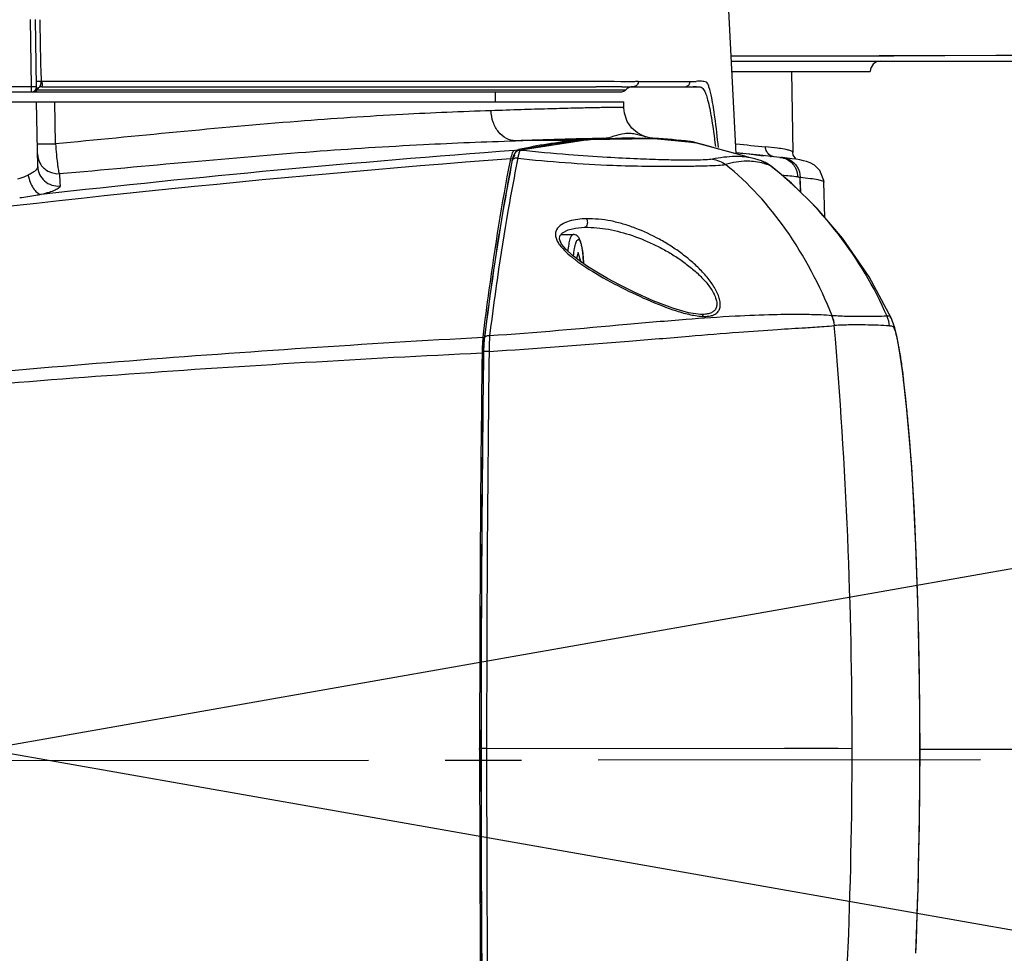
# Model space of a CAD drawing. Header units: millimetres. Extents: x 5828 to 6704, y 123 to 421.
# Tile 114 of 145: x 6580.43 to 6585.26, y 235.25 to 239.83. Entities that reach past the tile are written whole.
import ezdxf

# ---------------------------------------------------------------- set-up
doc = ezdxf.new("R2010")
doc.units = ezdxf.units.MM
doc.linetypes.add('CENTER', pattern=[0.6, 0.375, -0.075, 0.075, -0.075])
for name, color, linetype in [('中心线', 7, 'Continuous'), ('外形图', 7, 'Continuous'), ('尺寸标注', 7, 'Continuous'), ('运动范围', 7, 'Continuous')]:
    doc.layers.add(name, color=color, linetype=linetype)
doc.styles.add('微软雅黑', font='msyh.ttc', dxfattribs={"height": 1.5})
doc.dimstyles.new('尺寸标注_1_20比例', dxfattribs={"dimtxt": 1.5, "dimasz": 1.25, "dimexe": 0.5, "dimexo": 0.4, "dimgap": 0.5, "dimtad": 1, "dimdec": 1, "dimlfac": 20, "dimdsep": 46, "dimtxsty": '微软雅黑', "dimcen": 0.09, "dimadec": 0, "dimazin": 0, "dimtp": 0.01, "dimtm": 0.01, "dimtfac": 1, "dimtdec": 1, "dimtofl": 0, "dimtmove": 0, "dimatfit": 3, "dimfxl": 1, "dimtolj": 1, "dimarcsym": 0})

# ---------------------------------------------------------------- blocks, each defined once
blk = doc.blocks.new('*D1116')
at = {"layer": 'Defpoints', "color": 0}
for p in [(6584.311, 246.3126), (6624.6766, 244.0809), (6580.2667, 236.2503), (6631.9232, 236.2503), (6532.269, 236.1435)]:
    blk.add_point(p, dxfattribs=at)
at = {"layer": '尺寸标注', "color": 0, "lineweight": -2}
blk.add_arc((6579.9508, 236.1946), 11.0175, 16.50404, 173.55736, dxfattribs=at)
at = {"layer": '尺寸标注', "color": 0}
for points in [[(6590.3116, 239.2767), (6590.7172, 239.3722), (6590.8009, 238.1077)], [(6568.7949, 237.4424), (6569.2109, 237.4192), (6568.9333, 236.1828)]]:
    blk.add_solid(points, dxfattribs=at)
at = {"layer": '尺寸标注', "color": 0, "insert": (6578.8726, 248.4438), "char_height": 1.5, "attachment_point": 5, "rotation": 5.0307, "style": '微软雅黑'}
blk.add_mtext('\\A1;-\\A1;170%%d', dxfattribs=at)
blk = doc.blocks.new('*D1117')
at = {"layer": 'Defpoints', "color": 0}
for p in [(6580.2667, 236.2503), (6631.9232, 236.2503), (6532.269, 236.1435), (6624.6766, 228.4196), (6574.1823, 226.4549)]:
    blk.add_point(p, dxfattribs=at)
at = {"layer": '尺寸标注', "color": 0, "lineweight": -2}
blk.add_arc((6580.5787, 236.1952), 11.6528, 186.21047, 343.85092, dxfattribs=at)
at = {"layer": '尺寸标注', "color": 0}
for points in [[(6569.2023, 234.946), (6568.7862, 234.9232), (6568.9259, 236.1828)], [(6591.9747, 232.907), (6591.5688, 233.0013), (6592.0545, 234.1718)]]:
    blk.add_solid(points, dxfattribs=at)
at = {"layer": '尺寸标注', "color": 0, "insert": (6579.6801, 225.8605), "char_height": 1.5, "attachment_point": 5, "rotation": 355.0307, "style": '微软雅黑'}
blk.add_mtext('\\A1;+\\A1;170%%d', dxfattribs=at)

msp = doc.modelspace()

# ---------------------------------------------------------------- linework, layer by layer
at = {"layer": '中心线', "linetype": 'CENTER', "ltscale": 5}
msp.add_line((6532.269, 236.1435), (6631.9232, 236.2503), dxfattribs=at)
at = {"layer": '外形图', "color": 7, "linetype": 'Continuous'}
for p, q in [((6583.9463, 239.1707), (6583.8915, 240.226)), ((6580.4912, 239.5007), (6580.4855, 239.8296)), ((6580.5162, 239.5007), (6580.5105, 239.8296)), ((6583.9221, 239.651), (6585.6683, 239.6566)), ((6585.219, 239.6541), (6585.5099, 239.6555)), ((6583.9227, 239.6253), (6585.6442, 239.6253)), ((6583.9253, 239.5753), (6584.6042, 239.5753)), ((6584.2175, 239.5753), (6584.2245, 239.178)), ((6582.6561, 239.5263), (6580.8946, 239.5263)), ((6583.4663, 239.5263), (6583.732, 239.5264)), ((6577.1477, 239.4753), (6580.4912, 239.4753)), ((6580.3667, 239.5007), (6580.4912, 239.5007)), ((6580.4912, 239.4753), (6580.4912, 239.5007)), ((6580.493, 239.4753), (6583.3858, 239.4753)), ((6583.4044, 239.4836), (6580.517, 239.4836)), ((6580.5417, 239.5003), (6583.1082, 239.5001)), ((6582.6489, 239.5003), (6583.2603, 239.4999)), ((6582.7667, 239.4253), (6582.7667, 239.4753)), ((6583.3859, 239.4991), (6583.3872, 239.4991)), ((6583.3864, 239.4991), (6583.3872, 239.4991)), ((6583.4417, 239.5003), (6583.6981, 239.5003)), ((6583.6955, 239.5003), (6583.7482, 239.5005)), ((6583.7354, 239.5004), (6583.7466, 239.5005)), ((6583.7354, 239.5002), (6583.7465, 239.4999)), ((6583.7465, 239.4999), (6583.7481, 239.4999)), ((6583.7466, 239.5005), (6583.7518, 239.5004)), ((6583.7481, 239.4999), (6583.7517, 239.4999)), ((6577.1382, 239.4253), (6583.3952, 239.4253)), ((6580.5218, 239.1095), (6580.5162, 239.4253)), ((6580.6089, 239.2199), (6580.6054, 239.4253)), ((6583.3957, 239.396), (6583.3952, 239.4253)), ((6583.5024, 239.246), (6583.4793, 239.2466)), ((6583.5338, 239.2447), (6583.4793, 239.2466)), ((6583.5028, 239.2557), (6583.5171, 239.2513)), ((6583.5338, 239.2447), (6583.5168, 239.2455)), ((6583.544, 239.2442), (6583.5338, 239.2447)), ((6583.5522, 239.2438), (6583.5338, 239.2447)), ((6583.7449, 239.2251), (6583.5437, 239.2445)), ((6583.7197, 239.2286), (6583.7047, 239.2304)), ((6583.7199, 239.2283), (6583.7047, 239.2304)), ((6583.7199, 239.2286), (6583.7197, 239.2286)), ((6583.7449, 239.225), (6583.7396, 239.2258)), ((6583.7473, 239.2246), (6583.7396, 239.2256)), ((6583.7473, 239.2246), (6583.7449, 239.2251)), ((6583.7473, 239.2246), (6583.7449, 239.225)), ((6583.769, 239.2202), (6583.7473, 239.2246)), ((6583.989, 239.1591), (6583.7473, 239.2246)), ((6582.8578, 239.1869), (6582.8797, 239.1917)), ((6582.8578, 239.1869), (6582.8797, 239.1914)), ((6582.8805, 239.1876), (6582.8804, 239.1876)), ((6582.8887, 239.188), (6582.8805, 239.1876)), ((6582.9059, 239.1917), (6582.8887, 239.188)), ((6582.9059, 239.1915), (6582.8887, 239.188)), ((6583.7806, 239.2171), (6583.769, 239.2202)), ((6584.0622, 239.1636), (6583.946, 239.1756)), ((6584.2245, 239.177), (6584.2245, 239.178)), ((6582.8391, 239.1374), (6582.8408, 239.147)), ((6582.8391, 239.1377), (6582.8408, 239.147)), ((6582.8472, 239.136), (6582.8463, 239.1313)), ((6582.8472, 239.136), (6582.8463, 239.1315)), ((6582.8497, 239.1474), (6582.8471, 239.1359)), ((6582.8563, 239.1662), (6582.8497, 239.1474)), ((6582.8723, 239.1318), (6582.8714, 239.1274)), ((6582.8724, 239.1311), (6582.8715, 239.1266)), ((6584.0324, 239.1666), (6583.9959, 239.1703)), ((6584.0306, 239.1332), (6584.0303, 239.1332)), ((6584.0306, 239.1332), (6584.0303, 239.1332)), ((6584.043, 239.1655), (6584.0801, 239.1618)), ((6584.161, 239.1537), (6584.0622, 239.1636)), ((6584.071, 239.1363), (6584.071, 239.1363)), ((6584.0739, 239.1352), (6584.071, 239.1363)), ((6584.0719, 239.126), (6584.0718, 239.126)), ((6584.0721, 239.1261), (6584.072, 239.1261)), ((6584.0864, 239.1611), (6584.0733, 239.1624)), ((6584.0741, 239.1352), (6584.0739, 239.1352)), ((6584.1145, 239.1583), (6584.1178, 239.158)), ((6584.1613, 239.1537), (6584.1652, 239.1533)), ((6584.1731, 239.1524), (6584.1738, 239.1524)), ((6584.1963, 239.1499), (6584.1738, 239.1524)), ((6584.1125, 239.1134), (6584.1122, 239.1135)), ((6584.1125, 239.1134), (6584.1122, 239.1135)), ((6584.118, 239.1102), (6584.1182, 239.11)), ((6584.118, 239.1102), (6584.1182, 239.11)), ((6584.1182, 239.11), (6584.1183, 239.11)), ((6584.2627, 238.9828), (6584.2601, 239.0567)), ((6584.2622, 238.9828), (6584.2601, 239.0567)), ((6584.3815, 238.8585), (6584.3767, 239.0324)), ((6584.3767, 239.0324), (6584.3767, 239.0323)), ((6583.2031, 238.8106), (6583.2047, 238.8106)), ((6583.087, 238.7753), (6583.1477, 238.7753)), ((6583.1723, 238.6869), (6583.1635, 238.6573)), ((6583.1854, 238.6436), (6583.1723, 238.6869)), ((6583.2171, 238.6189), (6583.1767, 238.647)), ((6583.1816, 238.6436), (6583.1854, 238.6436)), ((6583.1854, 238.6436), (6583.1854, 238.6409)), ((6583.7727, 238.3834), (6583.7718, 238.3834)), ((6584.4165, 238.3768), (6584.4156, 238.3768)), ((6584.7078, 238.3641), (6584.7078, 238.3641)), ((6584.4285, 238.3292), (6584.4277, 238.3291)), ((6582.7114, 238.267), (6582.7096, 238.2501)), ((6582.7114, 238.267), (6582.7114, 238.267)), ((6582.7072, 238.2006), (6582.7072, 238.2006)), ((6584.8276, 237.2505), (6584.8277, 237.2505)), ((6582.6885, 236.2503), (6582.6885, 236.2551)), ((6582.7227, 236.2551), (6582.6952, 236.2551)), ((6584.5149, 236.2535), (6582.7227, 236.2551)), ((6584.8476, 236.2502), (6584.8478, 236.2502)), ((6586.4641, 236.2503), (6584.8478, 236.2503))]:
    msp.add_line(p, q, dxfattribs=at)
for points in [[(6583.9213, 239.651), (6584.2431, 239.6512), (6584.4988, 239.6515), (6584.7191, 239.6521), (6585.219, 239.6541)], [(6583.5028, 239.2551), (6583.4866, 239.2609), (6583.4621, 239.2742), (6583.4356, 239.2967), (6583.4126, 239.3294), (6583.3984, 239.3701), (6583.3957, 239.396)], [(6583.5437, 239.2445), (6583.2195, 239.2393), (6582.8804, 239.1876)], [(6582.8802, 239.1875), (6582.8773, 239.1867), (6582.8649, 239.1788), (6582.8563, 239.1662)], [(6583.934, 239.174), (6583.8569, 239.1953), (6583.8001, 239.2114), (6583.7807, 239.2171)], [(6584.2403, 239.144), (6584.2265, 239.1651), (6584.2245, 239.177)], [(6584.0313, 239.1482), (6584.0235, 239.1501), (6584.0102, 239.1534), (6583.989, 239.1591)], [(6584.071, 239.1363), (6584.0378, 239.1466), (6584.031, 239.1482)], [(6584.1183, 239.11), (6584.0944, 239.1258), (6584.0741, 239.1352)], [(6584.3771, 239.0323), (6584.3764, 239.0408), (6584.3573, 239.0894), (6584.3301, 239.1156), (6584.3088, 239.127), (6584.2918, 239.1331), (6584.2759, 239.1374), (6584.2591, 239.1408), (6584.2406, 239.144), (6584.2197, 239.147), (6584.1963, 239.1499)], [(6584.7078, 238.3641), (6584.5989, 238.5683), (6584.4682, 238.7569), (6584.3435, 238.9031), (6584.2174, 239.0268), (6584.1182, 239.11)], [(6583.1767, 238.647), (6583.1416, 238.6744), (6583.1124, 238.7016), (6583.0904, 238.7285), (6583.0796, 238.7526), (6583.081, 238.7686), (6583.0949, 238.7839), (6583.1224, 238.7976)], [(6583.1224, 238.7976), (6583.1592, 238.8067), (6583.2031, 238.8106)], [(6583.7718, 238.3834), (6583.7128, 238.3916), (6583.6356, 238.4136), (6583.5395, 238.4503), (6583.4463, 238.4921), (6583.3745, 238.5278), (6583.3153, 238.5596), (6583.2631, 238.5899), (6583.2171, 238.6189)], [(6584.4165, 238.3767), (6584.4162, 238.3768), (6584.4159, 238.3768), (6584.4156, 238.3769)], [(6584.8277, 237.2505), (6584.8182, 237.4565), (6584.8073, 237.6356), (6584.7938, 237.8072), (6584.778, 237.9701), (6584.7617, 238.1064), (6584.7473, 238.204), (6584.7353, 238.2701), (6584.7242, 238.3171), (6584.712, 238.3542), (6584.7078, 238.3641)], [(6582.7096, 238.2501), (6582.7075, 238.2152), (6582.7072, 238.2006)], [(6584.8478, 236.2502), (6584.8457, 236.5757), (6584.8387, 236.9237), (6584.8277, 237.2505)], [(6584.5149, 236.2535), (6584.4461, 236.2538), (6584.1836, 236.2543)], [(6584.8275, 235.2499), (6584.8384, 235.5726), (6584.8456, 235.9214), (6584.8478, 236.2502)]]:
    msp.add_lwpolyline(points, dxfattribs=at)
for centre, radius, start, end in [((6584.6542, 239.5753), 0.05, 90, 180), ((6583.7294, 243.2738), 3.7474, 270.0396, 270.3141), ((6580.4912, 239.5003), 0.025, 269.621, 1), ((6580.4984, 239.5003), 0.025, 270.0015, 328.0721), ((6580.5417, 239.4753), 0.025, 90.0572, 151.9362), ((6583.2014, 215.3521), 24.1478, 89.70204, 89.86012), ((6583.2749, 230.3184), 9.1814, 89.54403, 89.67511), ((6583.2685, 229.7847), 9.7151, 89.30502, 89.53151), ((6583.3858, 239.5003), 0.025, 270, 318.1897), ((6583.4417, 239.4503), 0.05, 90, 138.1897), ((6583.4417, 239.434), 0.0662, 90.0546, 91.4893), ((6583.5666, 170.2953), 68.9433, 90.334053, 90.583116), ((6584.7056, 182.3653), 56.8995, 91.41965, 91.85379), ((6583.4272, 236.6872), 2.5637, 95.8789, 102.3325), ((6583.4301, 236.7594), 2.4882, 95.1276, 102.1609), ((6583.4169, 236.7708), 2.4795, 92.7975, 95.8407), ((6583.4235, 236.8234), 2.4239, 94.5318, 95.1084), ((6583.4241, 236.8147), 2.4326, 88.7009, 94.5294), ((6583.4141, 236.763), 2.4873, 82.9367, 87.0044), ((6583.6298, 238.5049), 0.7293, 81.3356, 82.9042), ((6583.6966, 239.0418), 0.1911, 78.1335, 82.9458), ((6583.6974, 239.0456), 0.1872, 75.4856, 78.1192), ((6583.6971, 239.045), 0.1879, 68.0492, 75.4657), ((6587.2514, 179.3404), 60.0076, 94.198792, 96.423103), ((6589.8732, 296.2291), 57.3163, 264.065077, 264.209155), ((6587.7227, 174.8677), 64.4644, 94.343162, 100.668847), ((6582.8614, 239.1329), 0.0146, 147.6509, 153.7611), ((6591.2648, 237.455), 8.5584, 168.58291, 168.70111), ((6583.9508, 238.8043), 0.3533, 81.3714, 86.0368), ((6583.9541, 238.828), 0.3294, 76.4925, 81.3238), ((6583.997, 238.8117), 0.3232, 76.5983, 84.0558), ((6584.02, 238.9955), 0.1497, 68.904, 70.0928), ((6584.0201, 238.9957), 0.1495, 59.6403, 68.9034), ((6584.0201, 238.9949), 0.1503, 52.0648, 68.9465), ((6584.02, 238.9955), 0.1498, 52.0437, 59.6354), ((6583.9705, 237.2465), 1.9167, 84.0548, 84.1692), ((6583.9812, 237.3491), 1.8135, 83.9381, 84.0548), ((6584.0029, 238.8357), 0.2986, 68.5534, 71.7264), ((6582.9598, 237.6343), 1.8752, 51.8707, 52.0727), ((6582.9351, 237.6069), 1.9121, 23.6609, 51.795), ((6606.5258, 240.4097), 25.9323, 182.95299, 183.08673), ((6583.6165, 239.2582), 0.7608, 232.1314, 234.1145), ((6583.7669, 239.467), 1.0182, 234.1432, 236.7773), ((6583.814, 238.8228), 0.4503, 264.5654, 266.3973), ((6584.2767, 238.3162), 0.1516, 4.9071, 23.6212), ((6584.2776, 238.3163), 0.1515, 4.8681, 23.5), ((6584.5478, 238.3141), 0.1511, 4.8381, 23.4396), ((6559.8215, 236.2559), 24.6934, 359.99451, 4.8162), ((6583.5202, 238.1852), 0.8199, 177.4235, 178.9046), ((6583.4126, 238.1905), 0.7122, 175.3711, 177.4613), ((6742.5995, 236.2544), 159.911, 179.304671, 179.999742), ((6742.9017, 236.2387), 160.2065, 179.298319, 179.994152), ((6742.9098, 236.2385), 160.2142, 179.298412, 179.994097), ((6583.5434, 238.1846), 0.8431, 178.8961, 179.2997), ((6749.2585, 236.2009), 166.5358, 179.311489, 179.981348), ((6579.8344, 237.4455), 4.9709, 6.9966, 7.1542), ((6578.849, 237.3264), 5.9635, 5.81849, 6.97947), ((6576.8674, 237.1188), 7.956, 5.18263, 5.85876), ((6575.4092, 236.9835), 9.4204, 4.75555, 5.20111), ((6574.9431, 236.9443), 9.8882, 4.2278, 4.7584), ((6574.9541, 236.9451), 9.8772, 3.79143, 4.22746), ((6574.4438, 236.9115), 10.3886, 3.17634, 3.79037), ((6572.1678, 236.7836), 12.6682, 2.82532, 3.18344), ((6568.7179, 236.6135), 16.1222, 2.46111, 2.82472), ((6565.9919, 236.4946), 18.8508, 2.29822, 2.46649), ((6559.2148, 236.2217), 25.6334, 2.07765, 2.30018), ((6560.0622, 236.2521), 24.7855, 1.66324, 2.07857), ((6560.2855, 236.2593), 24.562, 1.35247, 1.66161), ((6560.0241, 236.2531), 24.8236, 0.92699, 1.35235), ((6559.8527, 236.2503), 24.995, 0.64131, 0.92724), ((6559.9434, 236.251), 24.9043, 0.27014, 0.64196), ((6560.3256, 236.2529), 24.5221, 359.99373, 0.26992), ((6741.146, 236.2374), 158.4575, 179.995342, 180.69718), ((6743.0432, 236.2354), 160.3481, 179.992963, 180.688212), ((6743.0049, 236.2353), 160.3094, 179.992948, 180.688277), ((6747.1143, 236.2582), 164.3916, 180.001101, 180.679728), ((6559.8215, 236.2568), 24.6934, 355.17063, 359.99233), ((6559.9873, 236.2547), 24.8604, 357.68356, 359.98962)]:
    msp.add_arc(centre, radius, start, end, dxfattribs=at)
for points in [[(6580.5402, 239.5261), (6580.5363, 239.627), (6580.5352, 239.7279), (6580.5335, 239.8288)], [(6580.5278, 239.527), (6580.532, 239.5269), (6580.5363, 239.5267), (6580.5405, 239.5271)], [(6580.536, 239.5069), (6580.5374, 239.5105), (6580.5376, 239.5145), (6580.5382, 239.5182)], [(6580.5382, 239.5182), (6580.5386, 239.5209), (6580.5393, 239.5236), (6580.5402, 239.5262)], [(6583.6953, 239.5003), (6583.704, 239.5002), (6583.7137, 239.5059), (6583.7177, 239.5136)], [(6583.7177, 239.5136), (6583.7197, 239.5175), (6583.7207, 239.522), (6583.7205, 239.5264)], [(6580.5313, 239.5002), (6580.5333, 239.5021), (6580.5351, 239.5044), (6580.536, 239.5069)], [(6583.4365, 239.5001), (6583.4376, 239.5002), (6583.4388, 239.5002), (6583.44, 239.5003)], [(6583.5442, 239.2469), (6583.535, 239.2474), (6583.526, 239.2491), (6583.5171, 239.2513)], [(6583.9883, 239.1711), (6583.9742, 239.1726), (6583.96, 239.174), (6583.9459, 239.1755)], [(6584.096, 239.182), (6584.0923, 239.1891), (6584.0902, 239.1972), (6584.0901, 239.2052)], [(6584.1116, 239.1644), (6584.1051, 239.1688), (6584.0996, 239.175), (6584.096, 239.182)], [(6580.5207, 239.1707), (6580.521, 239.1522), (6580.527, 239.1332), (6580.5372, 239.1179)], [(6582.8483, 239.1394), (6582.8478, 239.1383), (6582.8474, 239.1371), (6582.8472, 239.1359)], [(6582.8757, 239.1491), (6582.872, 239.1499), (6582.868, 239.1501), (6582.8642, 239.1495)], [(6583.8298, 239.145), (6583.853, 239.1415), (6583.8759, 239.1322), (6583.8949, 239.1185)], [(6584.0733, 239.1624), (6584.0596, 239.1638), (6584.046, 239.1652), (6584.0324, 239.1666)], [(6584.1334, 239.1564), (6584.1257, 239.1572), (6584.118, 239.16), (6584.1116, 239.1644)], [(6584.161, 239.1537), (6584.1724, 239.1526), (6584.1838, 239.1493), (6584.1941, 239.1442)], [(6584.1738, 239.1524), (6584.185, 239.1512), (6584.1961, 239.1479), (6584.2062, 239.1429)], [(6584.1125, 239.1134), (6584.1144, 239.1127), (6584.1163, 239.1115), (6584.118, 239.1102)], [(6584.2408, 239.0937), (6584.2454, 239.0824), (6584.2481, 239.0701), (6584.2484, 239.0579)], [(6584.2484, 239.0579), (6584.2226, 239.0606), (6584.1968, 239.0631), (6584.1709, 239.0657)], [(6584.2481, 239.0579), (6584.2522, 239.0577), (6584.2563, 239.0569), (6584.2605, 239.0567)], [(6582.7124, 238.2701), (6582.7119, 238.2692), (6582.7115, 238.2681), (6582.7114, 238.267)]]:
    msp.add_open_spline(points, degree=3, dxfattribs=at)
for points, knots in [([(6580.5158, 239.5277), (6580.5158, 239.5274), (6580.5174, 239.5275), (6580.5193, 239.5271), (6580.5233, 239.5271), (6580.5262, 239.527), (6580.5278, 239.527)], [0, 0, 0, 0, 0.072313, 0.271171, 0.586784, 1, 1, 1, 1]), ([(6580.896, 239.5263), (6580.8666, 239.5263), (6580.7479, 239.5263), (6580.6293, 239.5262), (6580.5402, 239.5261)], [0, 0, 0, 0, 0.248515, 1, 1, 1, 1]), ([(6580.5402, 239.5262), (6580.5412, 239.5242), (6580.5436, 239.5171), (6580.5436, 239.5094), (6580.5428, 239.5042)], [0, 0, 0, 0, 0.291778, 1, 1, 1, 1]), ([(6583.3814, 239.5248), (6583.2928, 239.5259), (6583.051, 239.5261), (6582.8092, 239.5263), (6582.6561, 239.5263)], [0, 0, 0, 0, 0.366605, 1, 1, 1, 1]), ([(6583.4356, 239.5245), (6583.4319, 239.5244), (6583.4139, 239.5243), (6583.3958, 239.5247), (6583.3814, 239.5248)], [0, 0, 0, 0, 0.204161, 1, 1, 1, 1]), ([(6583.4663, 239.5263), (6583.4639, 239.526), (6583.4537, 239.525), (6583.4434, 239.5246), (6583.4356, 239.5245)], [0, 0, 0, 0, 0.240676, 1, 1, 1, 1]), ([(6583.4665, 239.5263), (6583.4668, 239.52), (6583.4621, 239.5062), (6583.4485, 239.5004), (6583.4416, 239.5003)], [0, 0, 0, 0, 0.476927, 1, 1, 1, 1]), ([(6583.8595, 239.2016), (6583.8544, 239.2514), (6583.8454, 239.3332), (6583.8301, 239.4324), (6583.8181, 239.4876), (6583.8081, 239.5125), (6583.8008, 239.5239), (6583.7884, 239.5255), (6583.7718, 239.5272), (6583.7587, 239.5265), (6583.7499, 239.5265)], [0, 0, 0, 0, 0.396246, 0.650121, 0.796745, 0.838864, 0.86503, 0.897884, 0.930539, 1, 1, 1, 1]), ([(6580.4912, 239.5007), (6580.4934, 239.5007), (6580.5006, 239.5008), (6580.5078, 239.5009), (6580.5129, 239.5009)], [0, 0, 0, 0, 0.297749, 1, 1, 1, 1]), ([(6580.5129, 239.5009), (6580.5134, 239.5009), (6580.5142, 239.5008), (6580.5151, 239.5008), (6580.5154, 239.5008)], [0, 0, 0, 0, 0.580791, 1, 1, 1, 1]), ([(6580.5154, 239.5008), (6580.5156, 239.5008), (6580.5158, 239.5007), (6580.5162, 239.5008), (6580.5162, 239.5007)], [0, 0, 0, 0, 0.741298, 1, 1, 1, 1]), ([(6580.5196, 239.487), (6580.5197, 239.4876), (6580.5194, 239.4907), (6580.5181, 239.4937), (6580.5173, 239.4961)], [0, 0, 0, 0, 0.173013, 1, 1, 1, 1]), ([(6580.5196, 239.487), (6580.5217, 239.4911), (6580.5258, 239.4955), (6580.5303, 239.4993), (6580.5313, 239.5002)], [0, 0, 0, 0, 0.76851, 1, 1, 1, 1]), ([(6580.5428, 239.5042), (6580.5427, 239.5032), (6580.5425, 239.5022), (6580.5421, 239.5003), (6580.5417, 239.5003)], [0, 0, 0, 0, 0.711351, 1, 1, 1, 1]), ([(6583.3872, 239.4991), (6583.3925, 239.499), (6583.4089, 239.4988), (6583.4254, 239.4995), (6583.4365, 239.5001)], [0, 0, 0, 0, 0.323166, 1, 1, 1, 1]), ([(6583.6982, 239.5003), (6583.7015, 239.5003), (6583.7139, 239.5003), (6583.7263, 239.5004), (6583.7354, 239.5002)], [0, 0, 0, 0, 0.268114, 1, 1, 1, 1]), ([(6583.7517, 239.4999), (6583.7536, 239.5), (6583.7612, 239.5003), (6583.7694, 239.5005), (6583.7746, 239.498)], [0, 0, 0, 0, 0.241025, 1, 1, 1, 1]), ([(6583.7746, 239.498), (6583.7814, 239.4948), (6583.7905, 239.4825), (6583.7994, 239.4609), (6583.8125, 239.4167), (6583.8288, 239.3314), (6583.8391, 239.2547), (6583.8446, 239.2074)], [0, 0, 0, 0, 0.073837, 0.13995, 0.234444, 0.528212, 1, 1, 1, 1]), ([(6582.7447, 239.3824), (6582.6004, 239.3775), (6582.2844, 239.3644), (6581.5718, 239.3167), (6581.005, 239.2571), (6580.6089, 239.2199)], [0, 0, 0, 0, 0.202086, 0.44282, 1, 1, 1, 1]), ([(6583.3957, 239.3965), (6583.3957, 239.3968), (6583.3944, 239.3971), (6583.3927, 239.3974), (6583.3892, 239.3977), (6583.3847, 239.3979), (6583.3787, 239.3981), (6583.3682, 239.3983), (6583.3518, 239.3983), (6583.3282, 239.3981), (6583.2995, 239.3977), (6583.2656, 239.3971), (6583.2267, 239.3963), (6583.1828, 239.3954), (6583.1146, 239.3937), (6583.0174, 239.391), (6582.8871, 239.3871), (6582.7941, 239.384), (6582.7447, 239.3824)], [0, 0, 0, 0, 0.001215, 0.004315, 0.009405, 0.016501, 0.025605, 0.03672, 0.064966, 0.101195, 0.145346, 0.197352, 0.257123, 0.324551, 0.399525, 0.571608, 0.772265, 1, 1, 1, 1]), ([(6582.865, 239.235), (6582.8495, 239.2351), (6582.817, 239.2436), (6582.7778, 239.2773), (6582.7518, 239.3258), (6582.7452, 239.3632), (6582.7447, 239.3824)], [0, 0, 0, 0, 0.22276, 0.462734, 0.724348, 1, 1, 1, 1]), ([(6583.2959, 239.2473), (6583.3136, 239.2482), (6583.3478, 239.2586), (6583.3901, 239.2713), (6583.4253, 239.2731), (6583.4603, 239.2687), (6583.4856, 239.2601), (6583.5028, 239.2551)], [0, 0, 0, 0, 0.249964, 0.50136, 0.62374, 0.746816, 1, 1, 1, 1]), ([(6580.6279, 239.0737), (6580.8421, 239.0929), (6581.2571, 239.1316), (6581.8517, 239.1831), (6582.3834, 239.2171), (6582.7141, 239.2302), (6582.8649, 239.235)], [0, 0, 0, 0, 0.287551, 0.557407, 0.798206, 1, 1, 1, 1]), ([(6583.7047, 239.2304), (6583.692, 239.2318), (6583.6412, 239.2371), (6583.5904, 239.2417), (6583.5522, 239.2438)], [0, 0, 0, 0, 0.250978, 1, 1, 1, 1]), ([(6580.5198, 239.2199), (6580.5198, 239.2197), (6580.5207, 239.2198), (6580.5217, 239.2195), (6580.5239, 239.2195), (6580.5267, 239.2194), (6580.5303, 239.2194), (6580.5366, 239.2193), (6580.5462, 239.2193), (6580.5594, 239.2193), (6580.5746, 239.2194), (6580.5913, 239.2196), (6580.6029, 239.2198), (6580.6089, 239.2199)], [0, 0, 0, 0, 0.004967, 0.019064, 0.042276, 0.074468, 0.115439, 0.164785, 0.286812, 0.43667, 0.609515, 0.799766, 1, 1, 1, 1]), ([(6580.6089, 239.2199), (6580.6101, 239.2026), (6580.6126, 239.1702), (6580.6167, 239.1318), (6580.6204, 239.1059), (6580.6228, 239.0914), (6580.6252, 239.0811), (6580.6268, 239.0755), (6580.6279, 239.0737)], [0, 0, 0, 0, 0.352078, 0.659292, 0.784012, 0.884114, 0.956686, 1, 1, 1, 1]), ([(6582.8578, 239.1869), (6582.856, 239.1865), (6582.8521, 239.1827), (6582.8457, 239.1695), (6582.8427, 239.1567), (6582.8408, 239.147)], [0, 0, 0, 0, 0.129541, 0.334944, 1, 1, 1, 1]), ([(6582.8839, 239.1819), (6582.8836, 239.1811), (6582.882, 239.1772), (6582.8808, 239.1731), (6582.88, 239.1699)], [0, 0, 0, 0, 0.20721, 1, 1, 1, 1]), ([(6582.8887, 239.188), (6582.8882, 239.1878), (6582.886, 239.1863), (6582.8848, 239.1838), (6582.8839, 239.1819)], [0, 0, 0, 0, 0.173692, 1, 1, 1, 1]), ([(6583.8298, 239.145), (6583.819, 239.143), (6583.7906, 239.141), (6583.7385, 239.1396), (6583.6666, 239.1398), (6583.5726, 239.1417), (6583.4526, 239.1461), (6583.3004, 239.1539), (6583.1088, 239.1669), (6582.9671, 239.1799), (6582.8887, 239.188)], [0, 0, 0, 0, 0.035136, 0.090247, 0.165741, 0.263971, 0.389265, 0.547573, 0.748998, 1, 1, 1, 1]), ([(6584.1645, 239.1963), (6584.1592, 239.1971), (6584.1345, 239.2006), (6584.1097, 239.2033), (6584.0901, 239.2052)], [0, 0, 0, 0, 0.213731, 1, 1, 1, 1]), ([(6584.2094, 239.1872), (6584.2066, 239.1881), (6584.1918, 239.192), (6584.1767, 239.1945), (6584.1645, 239.1963)], [0, 0, 0, 0, 0.190793, 1, 1, 1, 1]), ([(6584.2245, 239.178), (6584.2244, 239.18), (6584.2186, 239.1845), (6584.2133, 239.186), (6584.2094, 239.1872)], [0, 0, 0, 0, 0.329182, 1, 1, 1, 1]), ([(6582.7051, 238.2719), (6582.7147, 238.3491), (6582.7527, 238.6387), (6582.7987, 238.9273), (6582.8391, 239.1377)], [0, 0, 0, 0, 0.26631, 1, 1, 1, 1]), ([(6582.8463, 239.1315), (6582.8333, 239.065), (6582.7807, 238.7781), (6582.739, 238.4893), (6582.7114, 238.267)], [0, 0, 0, 0, 0.232125, 1, 1, 1, 1]), ([(6582.8471, 239.1312), (6582.8341, 239.0648), (6582.7813, 238.778), (6582.7396, 238.4893), (6582.712, 238.267)], [0, 0, 0, 0, 0.231921, 1, 1, 1, 1]), ([(6582.8714, 239.1274), (6582.8584, 239.0621), (6582.8056, 238.7803), (6582.7645, 238.4965), (6582.7375, 238.2782)], [0, 0, 0, 0, 0.232522, 1, 1, 1, 1]), ([(6582.8612, 239.1632), (6582.8579, 239.1624), (6582.8519, 239.152), (6582.8496, 239.1427), (6582.8481, 239.1361)], [0, 0, 0, 0, 0.335339, 1, 1, 1, 1]), ([(6582.8642, 239.1495), (6582.8625, 239.1492), (6582.8568, 239.1479), (6582.8513, 239.1443), (6582.8491, 239.1407)], [0, 0, 0, 0, 0.286807, 1, 1, 1, 1]), ([(6582.8756, 239.1491), (6583.0305, 239.1333), (6583.2398, 239.1161), (6583.4917, 239.1107), (6583.6208, 239.1101), (6583.7211, 239.1107), (6583.7975, 239.1124), (6583.8529, 239.1145), (6583.8832, 239.1168), (6583.8949, 239.1185)], [0, 0, 0, 0, 0.45761, 0.616407, 0.740426, 0.837046, 0.911019, 0.965181, 1, 1, 1, 1]), ([(6582.88, 239.1699), (6582.8796, 239.1684), (6582.8779, 239.1615), (6582.8766, 239.1546), (6582.8757, 239.1491)], [0, 0, 0, 0, 0.219108, 1, 1, 1, 1]), ([(6583.9752, 239.1567), (6583.9643, 239.1575), (6583.9155, 239.1588), (6583.8669, 239.152), (6583.8298, 239.145)], [0, 0, 0, 0, 0.224769, 1, 1, 1, 1]), ([(6584.0303, 239.1332), (6584.0196, 239.1343), (6583.974, 239.1368), (6583.9281, 239.129), (6583.8949, 239.1185)], [0, 0, 0, 0, 0.23657, 1, 1, 1, 1]), ([(6584.0966, 239.1192), (6584.0906, 239.1212), (6584.0824, 239.1235), (6584.0742, 239.1256), (6584.0721, 239.1261)], [0, 0, 0, 0, 0.744883, 1, 1, 1, 1]), ([(6584.1941, 239.1442), (6584.2096, 239.1364), (6584.2279, 239.1198), (6584.2385, 239.0991), (6584.2408, 239.0937)], [0, 0, 0, 0, 0.745985, 1, 1, 1, 1]), ([(6584.2062, 239.1429), (6584.2219, 239.1351), (6584.2495, 239.1101), (6584.2601, 239.0744), (6584.2606, 239.0567)], [0, 0, 0, 0, 0.496447, 1, 1, 1, 1]), ([(6580.5218, 239.1095), (6580.5219, 239.1013), (6580.5112, 239.0885), (6580.494, 239.076), (6580.4819, 239.0695), (6580.4751, 239.0663)], [0, 0, 0, 0, 0.375942, 0.65893, 1, 1, 1, 1]), ([(6580.5218, 239.1095), (6580.522, 239.0961), (6580.5282, 239.0689), (6580.5533, 239.0357), (6580.5896, 239.015), (6580.6175, 239.012), (6580.6311, 239.0133)], [0, 0, 0, 0, 0.248067, 0.497209, 0.748037, 1, 1, 1, 1]), ([(6580.5372, 239.1179), (6580.5468, 239.1034), (6580.5745, 239.0792), (6580.6105, 239.0725), (6580.6279, 239.0737)], [0, 0, 0, 0, 0.498775, 1, 1, 1, 1]), ([(6584.4165, 238.3767), (6584.3571, 238.5252), (6584.2149, 238.7979), (6584.0079, 239.028), (6583.8949, 239.1185)], [0, 0, 0, 0, 0.524863, 1, 1, 1, 1]), ([(6580.4751, 239.0663), (6580.4712, 239.0645), (6580.4544, 239.0566), (6580.4368, 239.0501), (6580.4229, 239.0473)], [0, 0, 0, 0, 0.235355, 1, 1, 1, 1]), ([(6580.4751, 239.0663), (6580.4773, 239.0547), (6580.4835, 239.0324), (6580.498, 239.0033), (6580.5159, 238.9815), (6580.5311, 238.9728), (6580.5384, 238.9713)], [0, 0, 0, 0, 0.298366, 0.576933, 0.813576, 1, 1, 1, 1]), ([(6584.2601, 239.0567), (6584.2769, 239.0549), (6584.3057, 239.0517), (6584.3435, 239.0457), (6584.3638, 239.0412), (6584.3766, 239.0357), (6584.3767, 239.0324)], [0, 0, 0, 0, 0.422478, 0.729938, 0.919308, 1, 1, 1, 1]), ([(6580.6311, 239.0133), (6580.6313, 239.0095), (6580.6258, 239.0034), (6580.617, 238.9977), (6580.601, 238.9898), (6580.5747, 238.9806), (6580.5515, 238.9744), (6580.5384, 238.9713)], [0, 0, 0, 0, 0.109066, 0.197946, 0.312278, 0.613942, 1, 1, 1, 1]), ([(6580.5384, 238.9713), (6580.5299, 238.9697), (6580.495, 238.9632), (6580.46, 238.9577), (6580.4333, 238.9548)], [0, 0, 0, 0, 0.243326, 1, 1, 1, 1]), ([(6583.2129, 238.8527), (6583.1984, 238.8521), (6583.1698, 238.8503), (6583.1285, 238.8417), (6583.0916, 238.8267), (6583.0666, 238.8045), (6583.0591, 238.7804), (6583.0609, 238.7609), (6583.0687, 238.7417), (6583.085, 238.7167), (6583.1122, 238.6881), (6583.1366, 238.6676), (6583.1495, 238.6576)], [0, 0, 0, 0, 0.129052, 0.254035, 0.372644, 0.481721, 0.534976, 0.591098, 0.651862, 0.717058, 0.855352, 1, 1, 1, 1]), ([(6583.2129, 238.8527), (6583.2149, 238.8486), (6583.2169, 238.8396), (6583.2168, 238.8253), (6583.2113, 238.8109), (6583.2047, 238.8106)], [0, 0, 0, 0, 0.29753, 0.57042, 1, 1, 1, 1]), ([(6583.7857, 238.3734), (6583.7936, 238.3735), (6583.8087, 238.3739), (6583.83, 238.3777), (6583.848, 238.3864), (6583.8615, 238.4001), (6583.8686, 238.4188), (6583.8691, 238.4406), (6583.864, 238.4645), (6583.8503, 238.4993), (6583.8235, 238.5428), (6583.7825, 238.592), (6583.7347, 238.6381), (6583.6827, 238.6804), (6583.6276, 238.7185), (6583.552, 238.7633), (6583.4732, 238.8), (6583.3925, 238.8272), (6583.3324, 238.8425), (6583.2724, 238.851), (6583.2326, 238.8526), (6583.2129, 238.8527)], [0, 0, 0, 0, 0.025094, 0.04794, 0.068461, 0.087765, 0.107812, 0.130419, 0.156281, 0.185136, 0.249165, 0.318036, 0.388895, 0.460284, 0.531479, 0.602069, 0.74016, 0.807398, 0.873226, 0.937197, 1, 1, 1, 1]), ([(6583.2047, 238.8106), (6583.2434, 238.8115), (6583.3227, 238.8036), (6583.4396, 238.772), (6583.5351, 238.732), (6583.6093, 238.6925), (6583.6635, 238.6589), (6583.7149, 238.6216), (6583.7623, 238.5807), (6583.8035, 238.537), (6583.8311, 238.498), (6583.8457, 238.4665), (6583.8516, 238.4448), (6583.8519, 238.4248), (6583.8456, 238.4076), (6583.8328, 238.395), (6583.8155, 238.3873), (6583.795, 238.3836), (6583.7804, 238.3832), (6583.7727, 238.3834)], [0, 0, 0, 0, 0.129441, 0.264602, 0.404075, 0.474923, 0.5461, 0.617155, 0.687321, 0.755163, 0.817894, 0.845978, 0.870973, 0.892642, 0.911843, 0.930677, 0.951199, 0.974309, 1, 1, 1, 1]), ([(6583.122, 238.6933), (6583.1232, 238.7047), (6583.126, 238.7249), (6583.131, 238.7481), (6583.1361, 238.7623), (6583.1399, 238.7702), (6583.1446, 238.7753), (6583.1477, 238.7753)], [0, 0, 0, 0, 0.389357, 0.691911, 0.805751, 0.893591, 1, 1, 1, 1]), ([(6583.1982, 238.6325), (6583.1975, 238.6498), (6583.1959, 238.6747), (6583.1917, 238.7059), (6583.1881, 238.7255), (6583.1835, 238.7422), (6583.1774, 238.7572), (6583.1666, 238.7708), (6583.1543, 238.7753), (6583.1477, 238.7753)], [0, 0, 0, 0, 0.319755, 0.459437, 0.581676, 0.686395, 0.778949, 0.878762, 1, 1, 1, 1]), ([(6583.1492, 238.6691), (6583.1503, 238.6814), (6583.1524, 238.6988), (6583.1565, 238.7202), (6583.1598, 238.7323), (6583.1633, 238.7414), (6583.1668, 238.7475), (6583.1715, 238.751), (6583.1766, 238.749), (6583.1802, 238.7436), (6583.1839, 238.7355), (6583.1872, 238.7243), (6583.1915, 238.704), (6583.1955, 238.6732), (6583.1972, 238.6471), (6583.1978, 238.6329)], [0, 0, 0, 0, 0.177016, 0.249664, 0.309643, 0.356096, 0.388976, 0.410759, 0.4305, 0.459403, 0.501508, 0.557278, 0.626063, 0.796958, 1, 1, 1, 1]), ([(6583.2091, 238.6152), (6583.2538, 238.5859), (6583.3469, 238.5326), (6583.4896, 238.4629), (6583.6097, 238.4141), (6583.7035, 238.3847), (6583.7494, 238.3767), (6583.7714, 238.3746)], [0, 0, 0, 0, 0.260937, 0.521544, 0.773879, 0.892388, 1, 1, 1, 1]), ([(6584.4156, 238.3769), (6584.398, 238.3787), (6584.3492, 238.3815), (6584.2541, 238.3837), (6584.1139, 238.3816), (6583.9245, 238.3744), (6583.6848, 238.3577), (6583.2835, 238.3225), (6582.9625, 238.2927), (6582.7375, 238.2782)], [0, 0, 0, 0, 0.031559, 0.087143, 0.169548, 0.281624, 0.425138, 0.597973, 1, 1, 1, 1]), ([(6583.7857, 238.3734), (6583.7844, 238.3761), (6583.781, 238.3809), (6583.7754, 238.3833), (6583.7727, 238.3834)], [0, 0, 0, 0, 0.528297, 1, 1, 1, 1]), ([(6584.6864, 238.3742), (6584.6682, 238.374), (6584.6291, 238.3724), (6584.5661, 238.3723), (6584.4943, 238.3727), (6584.4435, 238.3752), (6584.4165, 238.3767)], [0, 0, 0, 0, 0.202224, 0.435226, 0.699986, 1, 1, 1, 1]), ([(6584.7078, 238.364), (6584.7063, 238.3673), (6584.7039, 238.3726), (6584.6953, 238.3774), (6584.6899, 238.3745), (6584.6864, 238.3742)], [0, 0, 0, 0, 0.398375, 0.617958, 1, 1, 1, 1]), ([(6582.7347, 238.202), (6582.9635, 238.2158), (6583.2905, 238.2411), (6583.6986, 238.2755), (6583.9414, 238.2956), (6584.1318, 238.3088), (6584.2712, 238.3173), (6584.3641, 238.3233), (6584.4112, 238.3265), (6584.4277, 238.3291)], [0, 0, 0, 0, 0.405017, 0.579436, 0.723659, 0.835452, 0.916672, 0.970446, 1, 1, 1, 1]), ([(6584.6984, 238.3269), (6584.6796, 238.3286), (6584.6395, 238.3302), (6584.5757, 238.3317), (6584.5045, 238.3321), (6584.4547, 238.3306), (6584.4285, 238.3292)], [0, 0, 0, 0, 0.209227, 0.445562, 0.709233, 1, 1, 1, 1]), ([(6584.6984, 238.3269), (6584.7006, 238.3266), (6584.7051, 238.3272), (6584.7116, 238.3269), (6584.7162, 238.3225), (6584.7221, 238.3125), (6584.729, 238.2906), (6584.7377, 238.2538), (6584.7471, 238.2025), (6584.7571, 238.1379), (6584.7634, 238.0904), (6584.7667, 238.0646)], [0, 0, 0, 0, 0.024024, 0.04823, 0.064646, 0.088968, 0.171976, 0.306181, 0.491404, 0.72413, 1, 1, 1, 1]), ([(6575.7892, 237.5661), (6576.3624, 237.6524), (6577.511, 237.8096), (6579.2387, 238.0069), (6580.9702, 238.1633), (6582.1267, 238.2399), (6582.7051, 238.2719)], [0, 0, 0, 0, 0.250048, 0.500081, 0.750075, 1, 1, 1, 1]), ([(6582.7051, 238.2719), (6582.7049, 238.27), (6582.704, 238.262), (6582.7032, 238.2541), (6582.7027, 238.248)], [0, 0, 0, 0, 0.239929, 1, 1, 1, 1]), ([(6582.7115, 238.2637), (6582.7114, 238.2621), (6582.7106, 238.2555), (6582.7099, 238.2489), (6582.7095, 238.2439)], [0, 0, 0, 0, 0.240154, 1, 1, 1, 1]), ([(6582.7375, 238.2782), (6582.7322, 238.2788), (6582.7229, 238.2785), (6582.7142, 238.2734), (6582.7124, 238.2701)], [0, 0, 0, 0, 0.587929, 1, 1, 1, 1]), ([(6582.7375, 238.2782), (6582.737, 238.2724), (6582.7353, 238.247), (6582.7347, 238.2216), (6582.7347, 238.202)], [0, 0, 0, 0, 0.229577, 1, 1, 1, 1]), ([(6582.7095, 238.2439), (6582.7093, 238.2404), (6582.7082, 238.2259), (6582.7077, 238.2114), (6582.7076, 238.2003)], [0, 0, 0, 0, 0.240485, 1, 1, 1, 1]), ([(6575.7898, 237.5401), (6576.3629, 237.6205), (6577.5111, 237.768), (6579.2374, 237.9531), (6580.9673, 238.0986), (6582.1225, 238.1673), (6582.7003, 238.1949)], [0, 0, 0, 0, 0.250047, 0.500082, 0.750077, 1, 1, 1, 1]), ([(6582.7073, 238.2008), (6582.7073, 238.2008), (6582.7072, 238.2008), (6582.7072, 238.2007), (6582.7072, 238.2006)], [0, 0, 0, 0, 0.591257, 1, 1, 1, 1]), ([(6582.7347, 238.202), (6582.7313, 238.2021), (6582.7251, 238.2021), (6582.717, 238.202), (6582.7113, 238.2015), (6582.7082, 238.2014), (6582.7073, 238.2008)], [0, 0, 0, 0, 0.369431, 0.676991, 0.88754, 1, 1, 1, 1])]:
    msp.add_open_spline(points, degree=3, knots=knots, dxfattribs=at)
at = {"layer": '运动范围'}
for p, q in [((6580.2667, 236.2503), (6624.6766, 244.0809)), ((6624.6766, 228.4196), (6580.2667, 236.2503))]:
    msp.add_line(p, q, dxfattribs=at)
msp.add_arc((6580.2667, 236.2503), 45.095, 10, 350, dxfattribs=at)

# ---------------------------------------------------------------- dimensions: what is measured, and where the dimension line sits
at = {"layer": '尺寸标注'}
for base, line2, text, picture, middle in [((6584.311, 246.3126), ((6580.2667, 236.2503), (6624.6766, 244.0809)), '\\A1;-<>', '*D1116', (6578.8726, 248.4438)), ((6574.1823, 226.4549), ((6624.6766, 228.4196), (6580.2667, 236.2503)), '\\A1;+<>', '*D1117', (6579.6801, 225.8605))]:
    dim = msp.add_angular_dim_2l(base=base, line1=((6532.269, 236.1435), (6631.9232, 236.2503)), line2=line2, text=text, dimstyle='尺寸标注_1_20比例', override={"dimtxsty": '微软雅黑'}, dxfattribs=at)
    dim.commit()
    dim.dimension.update_dxf_attribs({"geometry": picture, "text_midpoint": middle})

doc.saveas('drawing.dxf')
